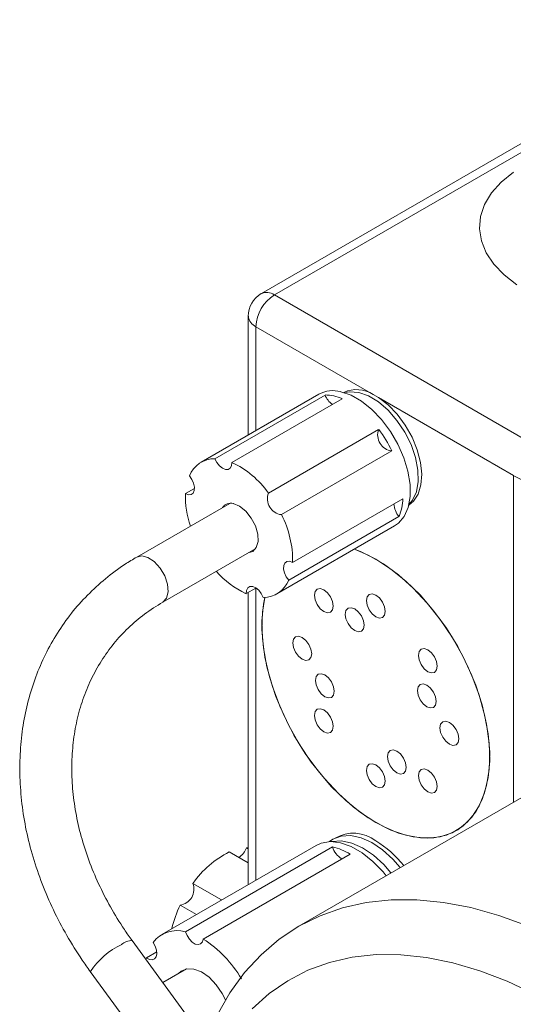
# Model space of a CAD drawing. Header units: inches. Extents: x 0.81 to 7.52, y 1.3 to 8.68.
# Tile 8 of 13: x 4.89 to 5.48, y 5.72 to 6.9. Entities that reach past the tile are written whole.
import ezdxf

# ---------------------------------------------------------------- set-up
doc = ezdxf.new("R2010")
doc.units = ezdxf.units.IN
doc.header["$MEASUREMENT"] = 0

msp = doc.modelspace()

# ---------------------------------------------------------------- linework, layer by layer
at = {"color": 7, "linetype": 'Continuous', "lineweight": 15}
for p, q in [((5.7488, 6.8981), (5.1787, 6.569)), ((5.7644, 6.8965), (5.1943, 6.5674)), ((5.1943, 6.5674), (5.5037, 6.3888)), ((5.163, 6.5419), (5.163, 6.3992)), ((5.3131, 6.4478), (5.1722, 6.5292)), ((5.2477, 6.4481), (5.1062, 6.3664)), ((5.1227, 6.3707), (5.2553, 6.4472)), ((5.3194, 6.4442), (5.3131, 6.4478)), ((5.2758, 6.4428), (5.1432, 6.3662)), ((5.4816, 6.3506), (5.3194, 6.4442)), ((5.1872, 6.3294), (5.3197, 6.4059)), ((5.3355, 6.38), (5.2029, 6.3035)), ((5.0874, 6.3287), (5.0982, 6.3349)), ((5.1407, 6.317), (5.0289, 6.2525)), ((5.2163, 6.2461), (5.3489, 6.3226)), ((5.3441, 6.3012), (5.2116, 6.2247)), ((5.1975, 6.2084), (5.3389, 6.29)), ((5.0602, 6.1984), (5.172, 6.2629)), ((5.1722, 6.2153), (5.1605, 6.2086)), ((5.163, 6.21), (5.163, 5.8591)), ((5.5282, 5.9848), (5.2238, 5.8091)), ((5.2445, 5.9062), (5.0589, 5.799)), ((5.0874, 5.8024), (5.2642, 5.9044)), ((5.1608, 5.9032), (5.163, 5.9019)), ((5.1608, 5.9032), (5.163, 5.9032)), ((5.2855, 5.8956), (5.1087, 5.7936)), ((5.163, 5.885), (5.1402, 5.8982)), ((5.0965, 5.8604), (5.1309, 5.8406)), ((5.1006, 5.8231), (5.081, 5.8344)), ((5.2873, 5.4312), (5.0235, 5.7917)), ((5.0405, 5.7712), (5.053, 5.7784)), ((5.0405, 5.7712), (5.04, 5.7691)), ((4.9731, 5.7547), (5.238, 5.3927)), ((5.0888, 5.7578), (5.0603, 5.7414))]:
    msp.add_line(p, q, dxfattribs=at)
at = {"color": 8, "linetype": 'Continuous', "lineweight": 15}
for p, q in [((5.1722, 6.5292), (5.1722, 6.4045)), ((5.4816, 5.9579), (5.4816, 6.3506)), ((5.1722, 6.2153), (5.1722, 5.8644))]:
    msp.add_line(p, q, dxfattribs=at)
at = {"color": 7, "linetype": 'Continuous', "lineweight": 15, "flags": 128}
for points in [[(5.4816, 6.7151), (5.467, 6.7031), (5.4554, 6.69), (5.4471, 6.6761), (5.4423, 6.6617), (5.4409, 6.647), (5.4432, 6.6323), (5.4489, 6.618), (5.458, 6.6043), (5.4704, 6.5914), (5.4857, 6.5797)], [(5.4816, 6.7151), (5.467, 6.7031), (5.4554, 6.69), (5.4471, 6.6761), (5.4423, 6.6617), (5.4409, 6.647), (5.4432, 6.6323), (5.4489, 6.618), (5.458, 6.6043), (5.4704, 6.5914), (5.4857, 6.5797)], [(5.3389, 6.29), (5.3434, 6.2932), (5.3504, 6.3014), (5.3552, 6.3122), (5.3575, 6.3251), (5.3575, 6.3398), (5.3549, 6.3556), (5.35, 6.3719), (5.3429, 6.3881), (5.3339, 6.4035), (5.3233, 6.4176), (5.3116, 6.4299), (5.2992, 6.4398), (5.2865, 6.447), (5.2741, 6.4512)], [(5.2957, 6.4503), (5.2848, 6.4511), (5.279, 6.4501)], [(5.3563, 6.3161), (5.3603, 6.3209), (5.365, 6.3309), (5.3672, 6.3432), (5.3668, 6.3571), (5.3639, 6.3722), (5.3586, 6.3876), (5.351, 6.4027), (5.3417, 6.4167), (5.331, 6.429), (5.3194, 6.4389), (5.3074, 6.4462), (5.2957, 6.4503)], [(5.3559, 6.315), (5.3614, 6.3195), (5.3671, 6.3281), (5.3705, 6.3391), (5.3715, 6.352), (5.37, 6.3663), (5.366, 6.3814), (5.3598, 6.3964), (5.3516, 6.4109), (5.3419, 6.424), (5.331, 6.4353), (5.3194, 6.4442)], [(5.1227, 6.3707), (5.1251, 6.3661), (5.1283, 6.3622), (5.1318, 6.3593), (5.1355, 6.3578), (5.1387, 6.3578), (5.1413, 6.3593), (5.1428, 6.3623), (5.1432, 6.3662)], [(5.0874, 6.3287), (5.091, 6.3274), (5.0942, 6.3277), (5.0966, 6.3294), (5.098, 6.3326), (5.0982, 6.3366), (5.0972, 6.3413), (5.0951, 6.3459), (5.0922, 6.3501)], [(5.163, 6.2577), (5.1683, 6.2594), (5.1726, 6.264), (5.1747, 6.2712), (5.1743, 6.2802), (5.1715, 6.2899), (5.1665, 6.2994), (5.16, 6.3076), (5.1525, 6.3135), (5.145, 6.3167)], [(5.3163, 6.25), (5.298, 6.2591), (5.2904, 6.2621)], [(5.2905, 6.2621), (5.3071, 6.2549), (5.3254, 6.2444), (5.3436, 6.2311), (5.3612, 6.2153), (5.3781, 6.1973), (5.3938, 6.1775), (5.4082, 6.1561), (5.4209, 6.1336), (5.4317, 6.1103), (5.4405, 6.0867), (5.4471, 6.0631), (5.4514, 6.0401), (5.4532, 6.0181), (5.4526, 5.9973), (5.4495, 5.9782), (5.4441, 5.9611), (5.4364, 5.9464), (5.4266, 5.9343), (5.4147, 5.925), (5.4012, 5.9186), (5.3861, 5.9154), (5.3698, 5.9153), (5.3525, 5.9183), (5.3345, 5.9245), (5.3163, 5.9336), (5.3163, 5.9336)], [(5.1827, 6.2041), (5.18, 6.1863), (5.1793, 6.1656), (5.1812, 6.1435), (5.1854, 6.1205), (5.192, 6.097), (5.2008, 6.0733), (5.2116, 6.0501), (5.2244, 6.0275), (5.2387, 6.0061), (5.2545, 5.9863), (5.2713, 5.9683), (5.289, 5.9525), (5.3071, 5.9392), (5.3254, 5.9287), (5.3436, 5.921), (5.3612, 5.9164), (5.3781, 5.9149), (5.3938, 5.9166), (5.4082, 5.9214), (5.4209, 5.9293), (5.4317, 5.94), (5.4405, 5.9535), (5.4471, 5.9694), (5.4514, 5.9875), (5.4532, 6.0075), (5.4526, 6.029), (5.4495, 6.0516), (5.4441, 6.0749), (5.4364, 6.0985), (5.4266, 6.122), (5.4147, 6.1449), (5.4012, 6.167), (5.3861, 6.1876), (5.3698, 6.2066), (5.3525, 6.2235), (5.3345, 6.2381), (5.3163, 6.25), (5.3163, 6.25)], [(5.2163, 6.2461), (5.2127, 6.2474), (5.2095, 6.2471), (5.2071, 6.2453), (5.2057, 6.2422), (5.2055, 6.2381), (5.2065, 6.2335), (5.2086, 6.2288), (5.2116, 6.2247)], [(5.181, 6.2041), (5.1786, 6.2087), (5.1755, 6.2126), (5.1719, 6.2155), (5.1683, 6.217), (5.165, 6.217), (5.1625, 6.2154), (5.1609, 6.2125), (5.1605, 6.2086)], [(5.2538, 6.2131), (5.2494, 6.2146), (5.2458, 6.2139), (5.2433, 6.2111), (5.2425, 6.2066), (5.2433, 6.2011), (5.2458, 6.1954), (5.2494, 6.1905), (5.2538, 6.187), (5.2581, 6.1855), (5.2618, 6.1862), (5.2642, 6.189), (5.2651, 6.1935), (5.2642, 6.199), (5.2618, 6.2047), (5.2581, 6.2096), (5.2538, 6.2131)], [(5.3163, 5.9336), (5.298, 5.9456), (5.2801, 5.9601), (5.2628, 5.977), (5.2464, 5.996), (5.2314, 6.0167), (5.2178, 6.0387), (5.206, 6.0616), (5.1961, 6.0851), (5.1884, 6.1088), (5.183, 6.1321), (5.18, 6.1547), (5.1793, 6.1761), (5.1812, 6.1961), (5.1827, 6.2041)], [(5.3163, 6.2069), (5.3119, 6.2084), (5.3083, 6.2077), (5.3058, 6.2049), (5.305, 6.2004), (5.3058, 6.1949), (5.3083, 6.1893), (5.3119, 6.1843), (5.3163, 6.1808), (5.3206, 6.1793), (5.3243, 6.18), (5.3267, 6.1828), (5.3276, 6.1873), (5.3267, 6.1928), (5.3243, 6.1985), (5.3206, 6.2034), (5.3163, 6.2069)], [(5.2909, 6.1902), (5.2866, 6.1917), (5.2829, 6.191), (5.2804, 6.1882), (5.2796, 6.1837), (5.2804, 6.1782), (5.2829, 6.1726), (5.2866, 6.1676), (5.2909, 6.1641), (5.2952, 6.1626), (5.2989, 6.1633), (5.3014, 6.1661), (5.3022, 6.1706), (5.3014, 6.1761), (5.2989, 6.1818), (5.2952, 6.1867), (5.2909, 6.1902)], [(5.2279, 6.1559), (5.2235, 6.1574), (5.2199, 6.1567), (5.2174, 6.1539), (5.2166, 6.1494), (5.2174, 6.1439), (5.2199, 6.1382), (5.2235, 6.1333), (5.2279, 6.1298), (5.2322, 6.1283), (5.2359, 6.129), (5.2383, 6.1318), (5.2392, 6.1363), (5.2383, 6.1418), (5.2359, 6.1475), (5.2322, 6.1524), (5.2279, 6.1559)], [(5.3788, 6.141), (5.3744, 6.1425), (5.3708, 6.1418), (5.3683, 6.1389), (5.3675, 6.1344), (5.3683, 6.1289), (5.3708, 6.1233), (5.3744, 6.1183), (5.3788, 6.1148), (5.3831, 6.1133), (5.3868, 6.114), (5.3892, 6.1169), (5.3901, 6.1214), (5.3892, 6.1269), (5.3868, 6.1325), (5.3831, 6.1375), (5.3788, 6.141)], [(5.255, 6.1109), (5.2507, 6.1124), (5.247, 6.1117), (5.2446, 6.1089), (5.2437, 6.1044), (5.2446, 6.0989), (5.247, 6.0933), (5.2507, 6.0883), (5.255, 6.0848), (5.2594, 6.0833), (5.263, 6.084), (5.2655, 6.0868), (5.2663, 6.0913), (5.2655, 6.0968), (5.263, 6.1025), (5.2594, 6.1074), (5.255, 6.1109)], [(5.3775, 6.0988), (5.3732, 6.1003), (5.3695, 6.0996), (5.3671, 6.0968), (5.3662, 6.0923), (5.3671, 6.0868), (5.3695, 6.0811), (5.3732, 6.0762), (5.3775, 6.0727), (5.3818, 6.0712), (5.3855, 6.0719), (5.388, 6.0747), (5.3888, 6.0792), (5.388, 6.0847), (5.3855, 6.0904), (5.3818, 6.0953), (5.3775, 6.0988)], [(5.2538, 6.0688), (5.2494, 6.0703), (5.2458, 6.0696), (5.2433, 6.0668), (5.2425, 6.0622), (5.2433, 6.0568), (5.2458, 6.0511), (5.2494, 6.0461), (5.2538, 6.0427), (5.2581, 6.0411), (5.2618, 6.0419), (5.2642, 6.0447), (5.2651, 6.0492), (5.2642, 6.0547), (5.2618, 6.0603), (5.2581, 6.0653), (5.2538, 6.0688)], [(5.4047, 6.0538), (5.4003, 6.0554), (5.3967, 6.0546), (5.3942, 6.0518), (5.3933, 6.0473), (5.3942, 6.0418), (5.3967, 6.0362), (5.4003, 6.0312), (5.4047, 6.0277), (5.409, 6.0262), (5.4127, 6.0269), (5.4151, 6.0298), (5.416, 6.0343), (5.4151, 6.0398), (5.4127, 6.0454), (5.409, 6.0504), (5.4047, 6.0538)], [(5.3416, 6.0195), (5.3373, 6.021), (5.3336, 6.0203), (5.3312, 6.0175), (5.3303, 6.013), (5.3312, 6.0075), (5.3336, 6.0018), (5.3373, 5.9969), (5.3416, 5.9934), (5.346, 5.9919), (5.3496, 5.9926), (5.3521, 5.9954), (5.3529, 5.9999), (5.3521, 6.0054), (5.3496, 6.0111), (5.346, 6.016), (5.3416, 6.0195)], [(5.3163, 6.0028), (5.3119, 6.0043), (5.3083, 6.0036), (5.3058, 6.0008), (5.305, 5.9963), (5.3058, 5.9908), (5.3083, 5.9851), (5.3119, 5.9802), (5.3163, 5.9767), (5.3206, 5.9752), (5.3243, 5.9759), (5.3267, 5.9787), (5.3276, 5.9832), (5.3267, 5.9887), (5.3243, 5.9944), (5.3206, 5.9993), (5.3163, 6.0028)], [(5.3788, 5.9966), (5.3744, 5.9981), (5.3708, 5.9974), (5.3683, 5.9946), (5.3675, 5.9901), (5.3683, 5.9846), (5.3708, 5.9789), (5.3744, 5.974), (5.3788, 5.9705), (5.3831, 5.969), (5.3868, 5.9697), (5.3892, 5.9725), (5.3901, 5.977), (5.3892, 5.9825), (5.3868, 5.9882), (5.3831, 5.9931), (5.3788, 5.9966)], [(5.3456, 5.8794), (5.3368, 5.8894), (5.3244, 5.9008), (5.3114, 5.9096), (5.2985, 5.9154), (5.2861, 5.918), (5.2747, 5.9174), (5.2648, 5.9135), (5.2608, 5.9107)], [(5.3287, 5.8696), (5.325, 5.8742), (5.3128, 5.8868), (5.2999, 5.8971), (5.2868, 5.9047), (5.274, 5.9093), (5.2618, 5.9107), (5.2507, 5.909), (5.2445, 5.9062)], [(5.3345, 5.873), (5.3258, 5.883), (5.3133, 5.8944), (5.3004, 5.9032), (5.2875, 5.909), (5.2751, 5.9117), (5.2637, 5.911), (5.2624, 5.9107)], [(5.1254, 5.7022), (5.1409, 5.729), (5.1586, 5.7533), (5.1784, 5.7748), (5.2002, 5.7934), (5.2238, 5.8091), (5.2492, 5.8217), (5.2762, 5.8313), (5.3047, 5.8377), (5.3346, 5.8409), (5.3656, 5.8409), (5.3977, 5.8377), (5.4306, 5.8314), (5.4642, 5.8219), (5.4984, 5.8093), (5.5329, 5.7936), (5.5676, 5.775), (5.6022, 5.7536), (5.6367, 5.7294), (5.6709, 5.7026)], [(5.0874, 5.8024), (5.0894, 5.7977), (5.0922, 5.7933), (5.0956, 5.7899), (5.0993, 5.7876), (5.1028, 5.7869), (5.1057, 5.7877), (5.1078, 5.7901), (5.1087, 5.7936)], [(5.0405, 5.7712), (5.0441, 5.7692), (5.0476, 5.7687), (5.0504, 5.7697), (5.0523, 5.7722), (5.0531, 5.7759), (5.0527, 5.7804), (5.0511, 5.7851), (5.0485, 5.7896)], [(5.5405, 5.7089), (5.5072, 5.7274), (5.474, 5.743), (5.4412, 5.7556), (5.4088, 5.7652), (5.3772, 5.7716), (5.3463, 5.7748), (5.3165, 5.7749), (5.2879, 5.7718), (5.2605, 5.7655), (5.2347, 5.7561), (5.2105, 5.7436), (5.1881, 5.7282), (5.1675, 5.7098)], [(5.1355, 5.7205), (5.1317, 5.7281), (5.1244, 5.7388), (5.1159, 5.7477), (5.1067, 5.7541), (5.0977, 5.7576), (5.0893, 5.7579), (5.0824, 5.755), (5.0797, 5.7526)]]:
    msp.add_lwpolyline(points, dxfattribs=at)
at = {"color": 8, "linetype": 'Continuous', "lineweight": 15, "flags": 128}
for points in [[(5.0289, 6.2525), (5.035, 6.254), (5.0424, 6.2521), (5.05, 6.247), (5.057, 6.2393)], [(5.057, 6.2393), (5.0625, 6.2299), (5.0658, 6.22), (5.0666, 6.2108), (5.0647, 6.2033), (5.0604, 6.1985), (5.0602, 6.1984)]]:
    msp.add_lwpolyline(points, dxfattribs=at)
at = {"color": 7, "linetype": 'Continuous', "lineweight": 15}
for centre, radius, start, end in [((5.1943, 6.5419), 0.0313, 119.9973, 180), ((5.2202, 6.527), 0.048, 122.6055, 177.3945), ((5.2649, 6.4166), 0.0359, 75.057, 118.6506), ((5.2546, 6.395), 0.0523, 66.1192, 89.2515), ((5.278, 6.456), 0.0244, 201.1607, 235.1665), ((5.2932, 6.4168), 0.0369, 57.2599, 114.6225), ((5.3379, 6.3992), 0.0194, 159.8326, 262.7886), ((5.1942, 6.3118), 0.1569, 25.7689, 36.8522), ((5.1226, 6.338), 0.0327, 89.6733, 158.189), ((5.0952, 6.2643), 0.1127, 35.2956, 64.7663), ((5.1982, 6.3256), 0.1108, 178.3985, 198.9023), ((5.2053, 6.3227), 0.0194, 159.8326, 262.7886), ((5.1417, 6.3053), 0.0119, 73.4792, 146.2479), ((5.2891, 6.3246), 0.0598, 336.9986, 358.1256), ((5.3616, 6.317), 0.0235, 181.4769, 222.1855), ((5.094, 6.2479), 0.1223, 359.1696, 27.0621), ((5.2034, 6.3029), 0.1037, 220.5201, 245.5429), ((5.1812, 6.2368), 0.0327, 269.6735, 338.1889), ((5.2893, 5.8766), 0.0442, 52.379, 119.7478), ((5.1387, 5.9112), 0.0235, 303.4685, 340.2044), ((5.2472, 5.8332), 0.0733, 58.5289, 76.5902), ((5.287, 5.9105), 0.0235, 194.9444, 241.0234), ((5.2522, 5.8059), 0.1236, 37.882, 58.7667), ((5.1912, 5.7949), 0.1152, 116.2736, 145.3105), ((5.0783, 5.8536), 0.0194, 277.9263, 20.7965), ((5.2092, 5.7738), 0.1418, 154.7067, 166.8242), ((5.0773, 5.7676), 0.0362, 73.7106, 142.6161), ((5.0336, 5.6755), 0.14, 30.1329, 57.5346)]:
    msp.add_arc(centre, radius, start, end, dxfattribs=at)
at = {"color": 8, "linetype": 'Continuous', "lineweight": 15}
for centre, radius, start, end in [((5.1851, 6.5547), 0.0157, 54.382, 114.3073), ((5.1787, 6.5435), 0.0157, 185.695, 245.6253), ((5.051, 5.7021), 0.094, 115.3045, 145.9306), ((5.0223, 5.775), 0.0167, 85.8239, 133.7436)]:
    msp.add_arc(centre, radius, start, end, dxfattribs=at)
at = {"color": 7, "linetype": 'Continuous', "lineweight": 15}
msp.add_ellipse((5.5257, 6.3506), major_axis=(0.0623, -0.0195), ratio=0.264711, start_param=4.009543, end_param=5.58034, dxfattribs=at)
for points, knots in [([(5.0289, 6.2525), (5.0242, 6.2497), (5.0111, 6.2418), (4.991, 6.2269), (4.9694, 6.2071), (4.95, 6.1853), (4.9331, 6.1614), (4.9188, 6.1358), (4.9071, 6.1087), (4.8981, 6.0801), (4.8919, 6.0503), (4.8885, 6.0196), (4.8881, 5.9882), (4.8905, 5.9562), (4.8957, 5.924), (4.9039, 5.8919), (4.9148, 5.8599), (4.9283, 5.8285), (4.9445, 5.7979), (4.9598, 5.7734), (4.9699, 5.7593), (4.9731, 5.7547)], [0, 0, 0, 0, 0.030643, 0.085766, 0.140801, 0.195749, 0.250662, 0.305578, 0.360555, 0.415637, 0.470857, 0.526232, 0.581762, 0.637439, 0.693242, 0.749149, 0.805137, 0.861184, 0.917274, 0.973392, 1, 1, 1, 1]), ([(5.0235, 5.7917), (5.0203, 5.7961), (5.0109, 5.8093), (4.997, 5.832), (4.9827, 5.8599), (4.9709, 5.8883), (4.9617, 5.917), (4.9552, 5.9458), (4.9514, 5.9744), (4.9504, 6.0025), (4.9522, 6.0299), (4.9566, 6.0564), (4.9638, 6.0817), (4.9736, 6.1057), (4.9861, 6.1282), (5.001, 6.1489), (5.0183, 6.1676), (5.0379, 6.1845), (5.0527, 6.1937), (5.0602, 6.1984)], [0, 0, 0, 0, 0.030748, 0.090531, 0.150312, 0.210088, 0.269874, 0.329688, 0.38956, 0.449528, 0.50964, 0.56995, 0.630513, 0.691374, 0.752552, 0.814024, 0.875716, 0.937505, 1, 1, 1, 1])]:
    msp.add_open_spline(points, degree=3, knots=knots, dxfattribs=at)

doc.saveas('drawing.dxf')
